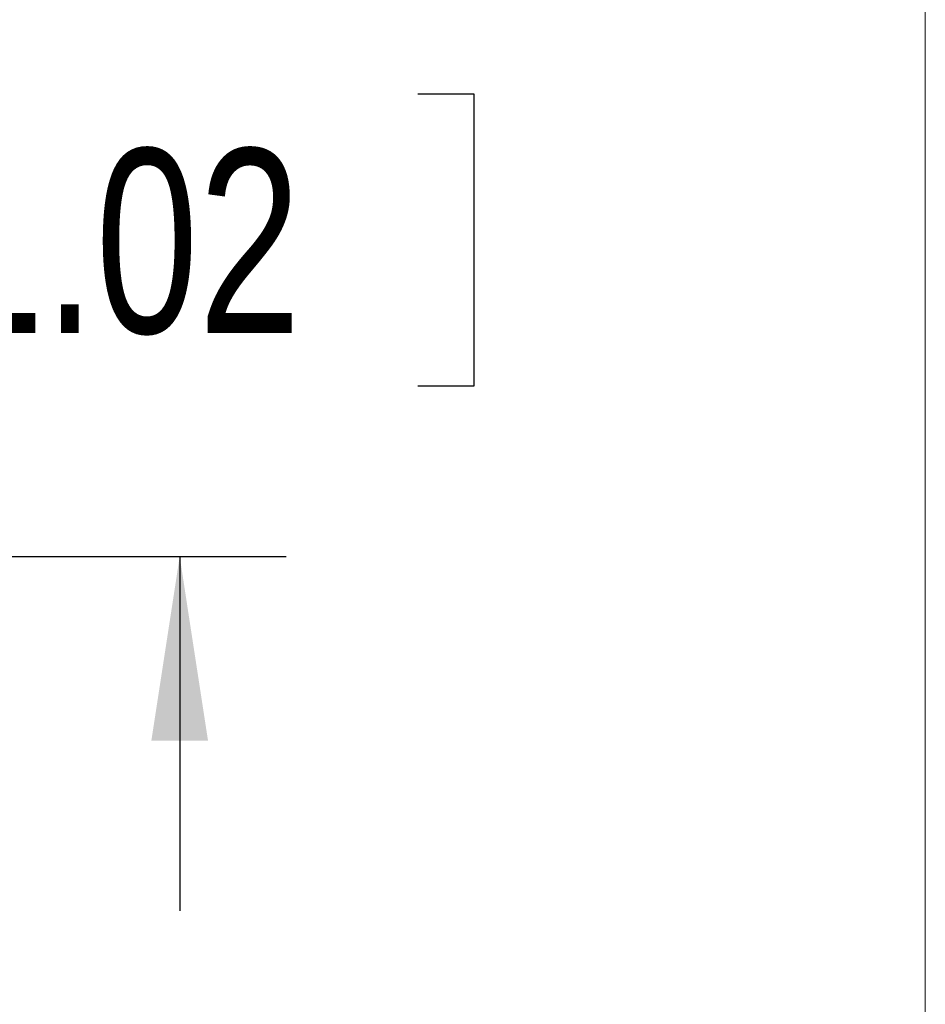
# Model space of a CAD drawing. Header units: millimetres. Extents: x 0 to 432, y 0 to 279.
# Tile 9 of 20: x 405 to 432, y 105 to 134. Entities that reach past the tile are written whole.
import ezdxf

# ---------------------------------------------------------------- set-up
doc = ezdxf.new("R2010")
doc.units = ezdxf.units.MM
doc.layers.add('DIMENSIONS', color=140, linetype='Continuous', lineweight=25)
doc.styles.add('SLDTEXTSTYLE0', font='TXT', dxfattribs={"width": 0.75})
doc.dimstyles.new('SLDDIMSTYLE0', dxfattribs={"dimtxt": 5.5, "dimasz": 5.5, "dimexe": 0, "dimexo": 0.0625, "dimgap": 1.375, "dimtad": 0, "dimtih": 1, "dimtoh": 1, "dimdec": 1, "dimrnd": 1e-09, "dimzin": 4, "dimdsep": 46, "dimtxsty": 'SLDTEXTSTYLE0', "dimsah": 1, "dimcen": 0.09, "dimadec": 0, "dimazin": 1, "dimtfac": 1, "dimtdec": 1, "dimtmove": 0, "dimatfit": 0, "dimfxl": 0, "dimfrac": 2, "dimtolj": 1, "dimtzin": 12, "dimarcsym": 0})

# ---------------------------------------------------------------- blocks, each defined once
blk = doc.blocks.new('_D_1')
at = {"layer": 'DIMENSIONS'}
for p, q in [((409.534, 143.883), (409.534, 154.46)), ((390.461, 143.883), (412.709, 143.883)), ((402.422, 131.693), (400.747, 131.693)), ((400.747, 131.693), (400.747, 122.961)), ((416.646, 131.693), (418.322, 131.693)), ((418.322, 131.693), (418.322, 122.961)), ((400.747, 122.961), (402.422, 122.961)), ((418.322, 122.961), (416.646, 122.961)), ((391.756, 117.883), (412.709, 117.883)), ((409.534, 117.883), (409.534, 107.306))]:
    blk.add_line(p, q, dxfattribs=at)
for points in [[(409.534, 143.883), (410.38, 149.383), (408.688, 149.383)], [(409.534, 117.883), (408.688, 112.383), (410.38, 112.383)]]:
    blk.add_solid(points, dxfattribs=at)
at = {"layer": 'DIMENSIONS', "char_height": 5.5, "attachment_point": 1, "style": 'SLDTEXTSTYLE0'}
for s, insert in [('26.0', (402.422, 139.9)), ('1.02', (402.422, 130.051))]:
    blk.add_mtext(s, dxfattribs=dict(at, insert=insert))

msp = doc.modelspace()

# ---------------------------------------------------------------- linework, layer by layer
at = {"color": 7, "linetype": 'Continuous', "lineweight": 18}
msp.add_line((431.8, 0), (431.8, 279.4), dxfattribs=at)

# ---------------------------------------------------------------- dimensions: what is measured, and where the dimension line sits
at = {"layer": 'DIMENSIONS'}
dim = msp.add_linear_dim(base=(409.534, 143.883), p1=(390.486, 117.883), p2=(389.191, 143.883), angle=90, dimstyle='SLDDIMSTYLE0', dxfattribs=at)
dim.commit()
dim.dimension.update_dxf_attribs({"geometry": '_D_1', "text_midpoint": (409.534, 130.883), "dimtype": 160})

doc.saveas('drawing.dxf')
